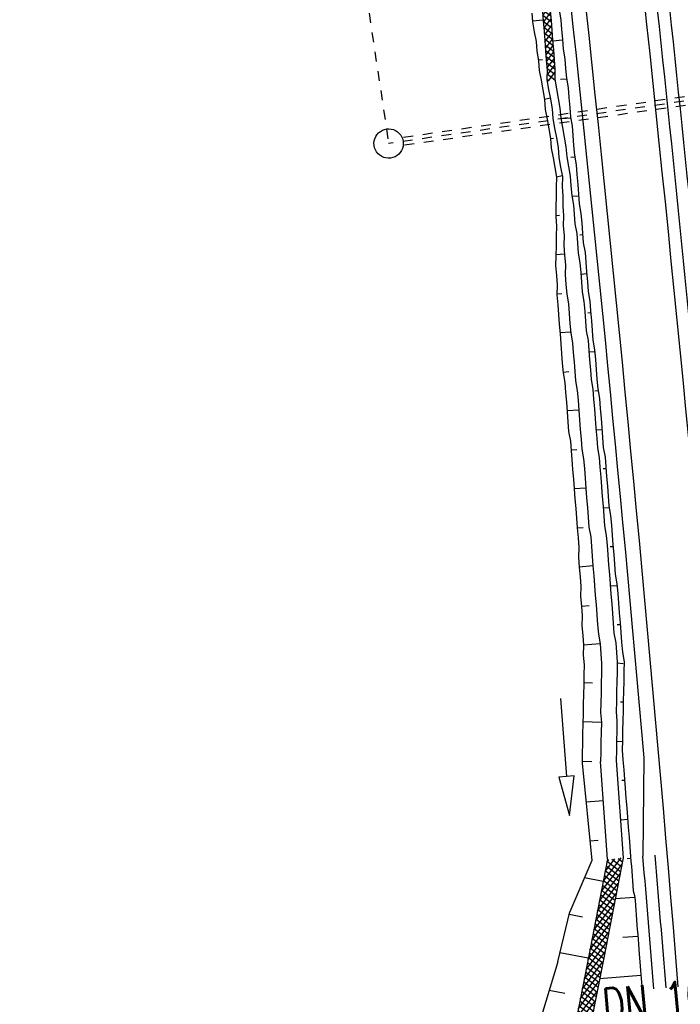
# Model space of a CAD drawing. Extents: x 447693 to 448165, y 439527 to 440695.
# Tile 56 of 88: x 447824 to 447857, y 440112 to 440163. Entities that reach past the tile are written whole.
import ezdxf

# ---------------------------------------------------------------- set-up
doc = ezdxf.new("R2010")
doc.units = 0
doc.header["$LTSCALE"] = 2
doc.header["$MEASUREMENT"] = 0
for name, pattern in [('AUSGEZOGEN', [0]), ('PUNKTX2', [0.5, 0.25, -0.25]), ('STRICHLINIEX2', [0.5, 0.25, -0.25])]:
    doc.linetypes.add(name, pattern=pattern)
doc.layers.get('0').update_dxf_attribs({"linetype": 'AUSGEZOGEN'})
for name, color, linetype in [('DB-Umverlegung_Wasserleitung', 15, 'CONTINUOUS'), ('DB-Wegboeschungen', 15, 'CONTINUOUS'), ('DB-Wegdurchlässe', 15, 'CONTINUOUS'), ('DB-Wege', 15, 'CONTINUOUS')]:
    doc.layers.add(name, color=color, linetype=linetype)
doc.styles.add('ROMANS', font='romans.shx', dxfattribs={"width": 0.8})

# ---------------------------------------------------------------- blocks, each defined once
blk = doc.blocks.new('*X380')
at = {"color": 0, "linetype": 'ByBlock'}
for p, q in [((-403713, -143109), (-403513, -142909)), ((-402650, -144014), (-403713, -142952)), ((-403713, -143427), (-403276, -142990)), ((-403132, -143851), (-403713, -143270)), ((-403644, -143676), (-403038, -143071)), ((-403407, -143757), (-402801, -143151)), ((-402168, -144178), (-403398, -142949)), ((-403169, -143838), (-402563, -143232)), ((-402932, -143919), (-402326, -143313)), ((-401686, -144342), (-402916, -143112)), ((-401204, -144506), (-402434, -143276)), ((-403614, -143687), (-403713, -143588)), ((-402694, -143999), (-402088, -143393)), ((-402457, -144080), (-401851, -143474)), ((-402219, -144161), (-401613, -143555)), ((-401982, -144241), (-401376, -143635)), ((-400721, -144670), (-401952, -143440)), ((-401744, -144322), (-401138, -143716)), ((-401507, -144403), (-400901, -143797)), ((-400239, -144834), (-401470, -143604)), ((-399756, -144999), (-400987, -143768)), ((-401269, -144483), (-400664, -143878)), ((-401032, -144564), (-400426, -143959)), ((-400795, -144645), (-400189, -144040)), ((-400557, -144726), (-399952, -144120)), ((-399274, -145163), (-400505, -143932)), ((-400320, -144807), (-399714, -144201)), ((-400082, -144888), (-399477, -144282)), ((-398791, -145328), (-400022, -144096)), ((-399845, -144969), (-399240, -144363)), ((-398307, -145493), (-399540, -144261)), ((-385356, -144799), (-384907, -144349)), ((-384755, -144726), (-385108, -144373)), ((-384995, -144755), (-384545, -144305)), ((-384471, -144692), (-384824, -144339)), ((-384633, -144712), (-384183, -144262)), ((-384187, -144658), (-384540, -144305)), ((-384272, -144668), (-383824, -144220)), ((-383903, -144624), (-384256, -144271)), ((-383813, -144395), (-383972, -144237)), ((-399608, -145049), (-399002, -144444)), ((-399370, -145130), (-398765, -144525)), ((-399133, -145211), (-398528, -144606)), ((-397823, -145659), (-399057, -144425)), ((-398896, -145292), (-398291, -144687)), ((-398659, -145373), (-398054, -144768)), ((-397339, -145825), (-398574, -144590)), ((-398422, -145454), (-397817, -144849)), ((-396855, -145991), (-398090, -144756)), ((-389795, -145419), (-389255, -144879)), ((-389388, -145330), (-388884, -144827)), ((-388732, -145204), (-389082, -144854)), ((-388980, -145240), (-388523, -144783)), ((-388448, -145170), (-388802, -144817)), ((-388611, -145190), (-388161, -144740)), ((-388164, -145136), (-388517, -144782)), ((-388249, -145146), (-387800, -144696)), ((-387880, -145102), (-388233, -144748)), ((-387596, -145068), (-387949, -144714)), ((-387888, -145103), (-387438, -144653)), ((-387312, -145034), (-387665, -144680)), ((-387526, -145059), (-387076, -144609)), ((-387028, -144999), (-387381, -144646)), ((-387165, -145016), (-386715, -144566)), ((-386744, -144965), (-387097, -144612)), ((-386460, -144931), (-386813, -144578)), ((-386803, -144972), (-386353, -144523)), ((-386176, -144897), (-386529, -144544)), ((-386441, -144929), (-385991, -144479)), ((-385891, -144863), (-386245, -144510)), ((-386080, -144886), (-385630, -144436)), ((-385607, -144829), (-385961, -144475)), ((-385718, -144842), (-385268, -144392)), ((-385323, -144795), (-385677, -144441)), ((-385039, -144761), (-385393, -144407)), ((-383910, -144625), (-383813, -144528)), ((-398185, -145535), (-397580, -144931)), ((-397948, -145617), (-397343, -145012)), ((-397711, -145698), (-397106, -145093)), ((-396371, -146157), (-397606, -144922)), ((-397474, -145779), (-396869, -145174)), ((-397237, -145860), (-396632, -145255)), ((-395918, -146291), (-397122, -145088)), ((-397000, -145941), (-396395, -145337)), ((-395909, -145982), (-396638, -145253)), ((-393466, -146226), (-392593, -145354)), ((-393058, -146137), (-392222, -145301)), ((-392139, -145934), (-392704, -145369)), ((-392650, -146047), (-391852, -145248)), ((-391878, -145877), (-392425, -145330)), ((-392243, -145957), (-391481, -145195)), ((-391617, -145820), (-392147, -145290)), ((-391356, -145762), (-391868, -145250)), ((-391835, -145868), (-391110, -145143)), ((-391095, -145705), (-391589, -145211)), ((-391427, -145778), (-390739, -145090)), ((-390834, -145648), (-391311, -145171)), ((-390573, -145590), (-391032, -145132)), ((-391019, -145688), (-390368, -145037)), ((-390313, -145533), (-390753, -145092)), ((-390611, -145599), (-389997, -144985)), ((-390052, -145476), (-390475, -145052)), ((-390203, -145509), (-389626, -144932)), ((-389791, -145418), (-390196, -145013)), ((-389530, -145361), (-389918, -144973)), ((-389269, -145304), (-389639, -144934)), ((-389008, -145246), (-389360, -144894)), ((-396763, -146023), (-396158, -145418)), ((-396526, -146104), (-395921, -145499)), ((-396289, -146185), (-395684, -145580)), ((-395815, -145758), (-396154, -145419)), ((-395667, -145587), (-395670, -145585)), ((-394563, -145732), (-394463, -145632)), ((-393965, -146336), (-394551, -145749)), ((-394460, -145947), (-394081, -145568)), ((-394435, -146240), (-393706, -145512)), ((-393704, -146278), (-394366, -145616)), ((-394265, -146389), (-393335, -145459)), ((-393443, -146221), (-394094, -145570)), ((-393874, -146316), (-392964, -145406)), ((-393182, -146164), (-393818, -145528)), ((-392921, -146106), (-393540, -145488)), ((-392660, -146049), (-393261, -145448)), ((-392399, -145992), (-392982, -145409)), ((-396052, -146266), (-395930, -146145)), ((-394235, -146384), (-394431, -146188))]:
    blk.add_line(p, q, dxfattribs=at)
blk = doc.blocks.new('*X397')
at = {"color": 0, "linetype": 'ByBlock'}
for p, q in [((-453545, -140438), (-453462, -140355)), ((-453311, -140765), (-453545, -140531)), ((-453540, -140752), (-453161, -140372)), ((-452974, -140784), (-453399, -140359)), ((-453239, -140769), (-452860, -140389)), ((-452637, -140803), (-453061, -140378)), ((-452938, -140786), (-452559, -140406)), ((-452299, -140822), (-452724, -140397)), ((-452637, -140803), (-452258, -140423)), ((-451962, -140841), (-452387, -140416)), ((-452336, -140820), (-451956, -140440)), ((-451625, -140860), (-452050, -140435)), ((-452034, -140837), (-451655, -140457)), ((-451733, -140854), (-451354, -140474)), ((-451288, -140879), (-451712, -140454)), ((-451432, -140871), (-451053, -140492)), ((-450950, -140898), (-451375, -140473)), ((-451131, -140888), (-450752, -140509)), ((-450613, -140917), (-451038, -140492)), ((-450830, -140905), (-450450, -140526)), ((-450276, -140936), (-450701, -140511)), ((-450528, -140922), (-450149, -140543)), ((-449939, -140955), (-450363, -140530)), ((-450227, -140939), (-449848, -140560)), ((-449601, -140974), (-450026, -140549)), ((-449926, -140956), (-449547, -140577)), ((-449264, -140993), (-449689, -140569)), ((-449625, -140973), (-449246, -140594)), ((-448927, -141012), (-449352, -140588)), ((-449324, -140990), (-448944, -140611)), ((-449023, -141007), (-448643, -140628)), ((-448590, -141031), (-449014, -140607)), ((-448721, -141024), (-448342, -140645)), ((-448253, -141050), (-448677, -140626)), ((-448420, -141041), (-448041, -140662)), ((-447915, -141069), (-448340, -140645)), ((-448119, -141058), (-447740, -140679)), ((-447578, -141088), (-448003, -140664)), ((-447818, -141075), (-447439, -140696)), ((-447241, -141107), (-447665, -140683)), ((-447517, -141092), (-447137, -140713)), ((-446904, -141126), (-447328, -140702)), ((-447215, -141109), (-446836, -140730)), ((-446566, -141145), (-446991, -140721)), ((-446914, -141126), (-446535, -140747)), ((-446229, -141165), (-446654, -140740)), ((-446613, -141143), (-446234, -140764)), ((-445892, -141184), (-446316, -140759)), ((-446312, -141160), (-445933, -140781)), ((-446011, -141177), (-445631, -140798)), ((-445555, -141203), (-445979, -140778)), ((-445709, -141194), (-445330, -140815)), ((-445217, -141222), (-445642, -140797)), ((-445408, -141211), (-445029, -140832)), ((-444880, -141241), (-445305, -140816)), ((-445107, -141228), (-444728, -140849)), ((-444543, -141260), (-444967, -140835)), ((-444206, -141279), (-444630, -140854)), ((-444806, -141245), (-444427, -140866)), ((-444505, -141262), (-444125, -140883)), ((-443839, -141328), (-444293, -140873)), ((-444203, -141279), (-443848, -140923)), ((-443554, -141294), (-443939, -140909)), ((-443921, -141315), (-443568, -140961)), ((-443646, -141358), (-443554, -141266)), ((-443554, -140976), (-443569, -140961))]:
    blk.add_line(p, q, dxfattribs=at)

msp = doc.modelspace()

# ---------------------------------------------------------------- linework, layer by layer
at = {"layer": 'DB-Umverlegung_Wasserleitung', "linetype": 'PUNKTX2'}
msp.add_line((447823.634, 440281.558), (447842.481, 440156.233), dxfattribs=at)
at = {"layer": 'DB-Umverlegung_Wasserleitung', "color": 15, "linetype": 'PUNKTX2'}
msp.add_line((447903.088, 440164.921), (447842.481, 440156.233), dxfattribs=at)
at = {"layer": 'DB-Umverlegung_Wasserleitung', "color": 15, "linetype": 'STRICHLINIEX2'}
for p, q in [((447903.114, 440165.228), (447843.17, 440156.53)), ((447903.191, 440164.631), (447843.225, 440156.138))]:
    msp.add_line(p, q, dxfattribs=at)
at = {"layer": 'DB-Umverlegung_Wasserleitung', "linetype": 'Continuous'}
msp.add_ellipse((447842.481, 440156.233), major_axis=(0.53, 0.53), ratio=1, start_param=4.061899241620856, end_param=10.34508454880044, dxfattribs=at)
at = {"layer": 'DB-Wegboeschungen', "linetype": 'Continuous'}
for p, q in [((447849.795, 440162.891), (447849.83, 440162.442)), ((447850.339, 440162.984), (447850.379, 440162.485)), ((447850.738, 440163.015), (447850.777, 440162.517)), ((447851.187, 440163.05), (447851.276, 440162.556)), ((447850.375, 440162.535), (447849.826, 440162.492)), ((447849.83, 440162.442), (447849.919, 440161.947)), ((447850.379, 440162.485), (447850.418, 440161.987)), ((447850.777, 440162.517), (447850.817, 440162.018)), ((447851.276, 440162.556), (447851.315, 440162.057)), ((447849.919, 440161.947), (447850.008, 440161.453)), ((447850.418, 440161.987), (447850.457, 440161.488)), ((447850.817, 440162.018), (447850.856, 440161.52)), ((447851.315, 440162.057), (447851.354, 440161.559)), ((447850.008, 440161.453), (447850.048, 440160.954)), ((447850.457, 440161.488), (447850.496, 440160.99)), ((447850.856, 440161.52), (447850.895, 440161.021)), ((447851.358, 440161.509), (447850.86, 440161.47)), ((447851.354, 440161.559), (447851.393, 440161.06)), ((447850.048, 440160.954), (447850.137, 440160.46)), ((447850.496, 440160.99), (447850.535, 440160.491)), ((447850.895, 440161.021), (447850.934, 440160.523)), ((447851.393, 440161.06), (447851.483, 440160.566)), ((447850.133, 440160.51), (447850.332, 440160.525)), ((447850.137, 440160.46), (447850.176, 440159.961)), ((447850.535, 440160.491), (447850.575, 440159.993)), ((447850.934, 440160.523), (447850.973, 440160.024)), ((447851.483, 440160.566), (447851.522, 440160.067)), ((447850.176, 440159.961), (447850.265, 440159.467)), ((447850.575, 440159.993), (447850.564, 440159.49)), ((447850.973, 440160.024), (447850.963, 440159.522)), ((447851.522, 440160.067), (447851.561, 440159.569)), ((447850.265, 440159.467), (447850.354, 440158.972)), ((447850.564, 440159.49), (447850.653, 440158.996)), ((447850.963, 440159.522), (447851.052, 440159.027)), ((447851.565, 440159.519), (447851.266, 440159.496)), ((447851.561, 440159.569), (447851.65, 440159.074)), ((447850.354, 440158.972), (447850.443, 440158.478)), ((447850.653, 440158.996), (447850.742, 440158.501)), ((447851.052, 440159.027), (447851.141, 440158.533)), ((447851.65, 440159.074), (447851.689, 440158.576)), ((447850.738, 440158.551), (447850.443, 440158.478)), ((447850.443, 440158.478), (447850.482, 440157.979)), ((447850.742, 440158.501), (447850.831, 440158.007)), ((447851.141, 440158.533), (447851.23, 440158.038)), ((447851.689, 440158.576), (447851.728, 440158.077)), ((447850.482, 440157.979), (447850.571, 440157.485)), ((447850.831, 440158.007), (447850.87, 440157.508)), ((447851.23, 440158.038), (447851.269, 440157.54)), ((447851.728, 440158.077), (447851.768, 440157.579)), ((447850.571, 440157.485), (447850.66, 440156.99)), ((447850.87, 440157.508), (447850.959, 440157.014)), ((447851.269, 440157.54), (447851.358, 440157.045)), ((447851.772, 440157.529), (447851.323, 440157.494)), ((447851.768, 440157.579), (447851.853, 440157.134)), ((447850.66, 440156.99), (447850.749, 440156.496)), ((447850.959, 440157.014), (447851.049, 440156.519)), ((447851.358, 440157.045), (447851.447, 440156.551)), ((447851.853, 440157.134), (447851.892, 440156.636)), ((447850.749, 440156.496), (447850.899, 440156.508)), ((447850.749, 440156.496), (447850.789, 440155.997)), ((447851.049, 440156.519), (447851.138, 440156.025)), ((447851.447, 440156.551), (447851.536, 440156.056)), ((447851.892, 440156.636), (447851.931, 440156.137)), ((447850.789, 440155.997), (447850.878, 440155.503)), ((447851.138, 440156.025), (447851.177, 440155.526)), ((447851.536, 440156.056), (447851.576, 440155.558)), ((447851.931, 440156.137), (447851.97, 440155.639)), ((447850.878, 440155.503), (447850.967, 440155.008)), ((447851.177, 440155.526), (447851.266, 440155.032)), ((447851.576, 440155.558), (447851.665, 440155.063)), ((447851.978, 440155.539), (447851.779, 440155.524)), ((447851.97, 440155.639), (447852.059, 440155.144)), ((447850.967, 440155.008), (447851.056, 440154.514)), ((447851.266, 440155.032), (447851.355, 440154.537)), ((447851.665, 440155.063), (447851.754, 440154.569)), ((447852.059, 440155.144), (447852.099, 440154.646)), ((447851.056, 440154.514), (447851.045, 440154.011)), ((447851.351, 440154.587), (447851.056, 440154.514)), ((447851.355, 440154.537), (447851.344, 440154.035)), ((447851.754, 440154.569), (447851.793, 440154.07)), ((447852.099, 440154.646), (447852.138, 440154.147)), ((447851.045, 440154.011), (447851.035, 440153.509)), ((447851.344, 440154.035), (447851.383, 440153.536)), ((447851.793, 440154.07), (447851.832, 440153.572)), ((447852.138, 440154.147), (447852.177, 440153.649)), ((447851.035, 440153.509), (447851.024, 440153.007)), ((447851.383, 440153.536), (447851.373, 440153.034)), ((447851.832, 440153.572), (447851.921, 440153.077)), ((447852.185, 440153.549), (447851.836, 440153.522)), ((447852.177, 440153.649), (447852.216, 440153.151)), ((447851.024, 440153.007), (447851.013, 440152.504)), ((447851.373, 440153.034), (447851.412, 440152.536)), ((447851.921, 440153.077), (447851.956, 440152.629)), ((447852.216, 440153.151), (447852.305, 440152.656)), ((447851.013, 440152.504), (447851.052, 440152.006)), ((447851.059, 440152.558), (447851.209, 440152.57)), ((447851.412, 440152.536), (447851.401, 440152.033)), ((447851.956, 440152.629), (447851.996, 440152.13)), ((447852.305, 440152.656), (447852.345, 440152.158)), ((447851.052, 440152.006), (447851.042, 440151.503)), ((447851.401, 440152.033), (447851.441, 440151.535)), ((447851.996, 440152.13), (447852.085, 440151.636)), ((447852.345, 440152.158), (447852.384, 440151.659)), ((447851.042, 440151.503), (447851.031, 440151.001)), ((447851.441, 440151.535), (447851.43, 440151.032)), ((447852.085, 440151.636), (447852.124, 440151.137)), ((447852.392, 440151.559), (447852.242, 440151.548)), ((447852.384, 440151.659), (447852.423, 440151.161)), ((447851.031, 440151.001), (447851.021, 440150.499)), ((447851.43, 440151.032), (447851.469, 440150.534)), ((447852.124, 440151.137), (447852.163, 440150.639)), ((447852.423, 440151.161), (447852.512, 440150.666)), ((447851.021, 440150.499), (447851.01, 440149.996)), ((447851.465, 440150.584), (447851.017, 440150.548)), ((447851.469, 440150.534), (447851.508, 440150.035)), ((447852.163, 440150.639), (447852.252, 440150.144)), ((447852.512, 440150.666), (447852.551, 440150.168)), ((447851.01, 440149.996), (447851.049, 440149.498)), ((447851.508, 440150.035), (447851.498, 440149.533)), ((447852.252, 440150.144), (447852.291, 440149.646)), ((447852.551, 440150.168), (447852.59, 440149.669)), ((447851.049, 440149.498), (447851.088, 440148.999)), ((447851.498, 440149.533), (447851.537, 440149.035)), ((447852.291, 440149.646), (447852.331, 440149.147)), ((447852.598, 440149.569), (447852.299, 440149.546)), ((447852.59, 440149.669), (447852.63, 440149.171)), ((447851.088, 440148.999), (447851.078, 440148.497)), ((447851.537, 440149.035), (447851.576, 440148.536)), ((447852.331, 440149.147), (447852.37, 440148.649)), ((447852.63, 440149.171), (447852.669, 440148.672)), ((447851.074, 440148.547), (447851.323, 440148.566)), ((447851.078, 440148.497), (447851.117, 440147.998)), ((447851.576, 440148.536), (447851.665, 440148.042)), ((447852.37, 440148.649), (447852.459, 440148.154)), ((447852.669, 440148.672), (447852.758, 440148.178)), ((447851.117, 440147.998), (447851.156, 440147.5)), ((447851.665, 440148.042), (447851.704, 440147.543)), ((447852.459, 440148.154), (447852.498, 440147.656)), ((447852.758, 440148.178), (447852.797, 440147.679)), ((447851.156, 440147.5), (447851.195, 440147.002)), ((447851.704, 440147.543), (447851.744, 440147.045)), ((447852.498, 440147.656), (447852.537, 440147.157)), ((447852.805, 440147.58), (447852.655, 440147.568)), ((447852.797, 440147.679), (447852.836, 440147.181)), ((447851.195, 440147.002), (447851.235, 440146.503)), ((447851.744, 440147.045), (447851.783, 440146.546)), ((447852.537, 440147.157), (447852.576, 440146.659)), ((447852.836, 440147.181), (447852.876, 440146.682)), ((447851.779, 440146.596), (447851.231, 440146.553)), ((447851.235, 440146.503), (447851.274, 440146.005)), ((447851.783, 440146.546), (447851.872, 440146.052)), ((447852.576, 440146.659), (447852.666, 440146.164)), ((447852.876, 440146.682), (447852.915, 440146.184)), ((447851.274, 440146.005), (447851.313, 440145.506)), ((447851.872, 440146.052), (447851.911, 440145.553)), ((447852.666, 440146.164), (447852.705, 440145.666)), ((447852.915, 440146.184), (447853.004, 440145.689)), ((447851.313, 440145.506), (447851.352, 440145.008)), ((447851.911, 440145.553), (447851.95, 440145.055)), ((447852.705, 440145.666), (447852.744, 440145.167)), ((447853.012, 440145.59), (447852.713, 440145.566)), ((447853.004, 440145.689), (447853.043, 440145.191)), ((447851.352, 440145.008), (447851.391, 440144.509)), ((447851.95, 440145.055), (447851.986, 440144.606)), ((447852.744, 440145.167), (447852.783, 440144.669)), ((447853.043, 440145.191), (447853.082, 440144.692)), ((447851.387, 440144.559), (447851.687, 440144.583)), ((447851.391, 440144.509), (447851.48, 440144.015)), ((447851.986, 440144.606), (447852.025, 440144.108)), ((447852.783, 440144.669), (447852.822, 440144.17)), ((447853.082, 440144.692), (447853.121, 440144.194)), ((447851.48, 440144.015), (447851.52, 440143.516)), ((447852.025, 440144.108), (447852.114, 440143.613)), ((447852.822, 440144.17), (447852.911, 440143.676)), ((447853.121, 440144.194), (447853.161, 440143.695)), ((447851.52, 440143.516), (447851.559, 440143.018)), ((447852.114, 440143.613), (447852.153, 440143.115)), ((447852.911, 440143.676), (447852.951, 440143.177)), ((447853.168, 440143.596), (447853.019, 440143.584)), ((447853.161, 440143.695), (447853.25, 440143.201)), ((447853.25, 440143.201), (447853.289, 440142.702)), ((447851.559, 440143.018), (447851.598, 440142.519)), ((447852.153, 440143.115), (447852.192, 440142.616)), ((447852.951, 440143.177), (447852.99, 440142.679)), ((447853.289, 440142.702), (447853.328, 440142.204)), ((447852.192, 440142.616), (447851.594, 440142.569)), ((447851.598, 440142.519), (447851.637, 440142.021)), ((447852.192, 440142.616), (447852.231, 440142.118)), ((447852.99, 440142.679), (447853.029, 440142.18)), ((447853.328, 440142.204), (447853.367, 440141.706)), ((447851.637, 440142.021), (447851.676, 440141.522)), ((447852.231, 440142.118), (447852.271, 440141.619)), ((447853.029, 440142.18), (447853.068, 440141.682)), ((447853.367, 440141.706), (447853.407, 440141.207)), ((447851.676, 440141.522), (447851.766, 440141.028)), ((447852.271, 440141.619), (447852.31, 440141.121)), ((447853.068, 440141.682), (447853.107, 440141.184)), ((447853.375, 440141.606), (447853.076, 440141.582)), ((447853.407, 440141.207), (447853.446, 440140.709)), ((447851.766, 440141.028), (447851.805, 440140.529)), ((447852.31, 440141.121), (447852.349, 440140.622)), ((447853.107, 440141.184), (447853.147, 440140.685)), ((447853.147, 440140.685), (447853.236, 440140.191)), ((447853.446, 440140.709), (447853.535, 440140.214)), ((447851.801, 440140.579), (447852.1, 440140.603)), ((447851.805, 440140.529), (447851.84, 440140.081)), ((447852.349, 440140.622), (447852.438, 440140.128)), ((447853.236, 440140.191), (447853.275, 440139.692)), ((447853.535, 440140.214), (447853.574, 440139.716)), ((447851.84, 440140.081), (447851.879, 440139.582)), ((447852.438, 440140.128), (447852.477, 440139.629)), ((447853.275, 440139.692), (447853.314, 440139.194)), ((447853.574, 440139.716), (447853.613, 440139.217)), ((447851.879, 440139.582), (447851.918, 440139.084)), ((447852.477, 440139.629), (447852.517, 440139.131)), ((447853.314, 440139.194), (447853.353, 440138.695)), ((447853.582, 440139.616), (447853.432, 440139.604)), ((447853.613, 440139.217), (447853.652, 440138.719)), ((447851.918, 440139.084), (447851.958, 440138.585)), ((447852.517, 440139.131), (447852.556, 440138.632)), ((447853.353, 440138.695), (447853.393, 440138.197)), ((447853.652, 440138.719), (447853.692, 440138.22)), ((447852.556, 440138.632), (447851.958, 440138.585)), ((447851.958, 440138.585), (447851.997, 440138.087)), ((447852.556, 440138.632), (447852.595, 440138.134)), ((447853.393, 440138.197), (447853.432, 440137.698)), ((447853.692, 440138.22), (447853.731, 440137.722)), ((447851.997, 440138.087), (447852.036, 440137.588)), ((447852.595, 440138.134), (447852.634, 440137.636)), ((447853.432, 440137.698), (447853.471, 440137.2)), ((447853.731, 440137.722), (447853.82, 440137.227)), ((447852.036, 440137.588), (447852.075, 440137.09)), ((447852.634, 440137.636), (447852.673, 440137.137)), ((447853.739, 440137.622), (447853.44, 440137.599)), ((447853.471, 440137.2), (447853.51, 440136.701)), ((447853.82, 440137.227), (447853.859, 440136.729)), ((447852.075, 440137.09), (447852.114, 440136.592)), ((447852.673, 440137.137), (447852.713, 440136.639)), ((447853.51, 440136.701), (447853.599, 440136.207)), ((447853.859, 440136.729), (447853.898, 440136.23)), ((447852.114, 440136.592), (447852.414, 440136.615)), ((447852.114, 440136.592), (447852.154, 440136.093)), ((447852.713, 440136.639), (447852.802, 440136.144)), ((447853.599, 440136.207), (447853.638, 440135.708)), ((447853.898, 440136.23), (447853.938, 440135.732)), ((447852.154, 440136.093), (447852.193, 440135.595)), ((447852.802, 440136.144), (447852.841, 440135.646)), ((447853.638, 440135.708), (447853.678, 440135.21)), ((447853.938, 440135.732), (447853.977, 440135.233)), ((447852.193, 440135.595), (447852.182, 440135.092)), ((447852.841, 440135.646), (447852.88, 440135.147)), ((447853.678, 440135.21), (447853.717, 440134.711)), ((447853.945, 440135.632), (447853.796, 440135.62)), ((447853.977, 440135.233), (447854.016, 440134.735)), ((447852.182, 440135.092), (447852.221, 440134.594)), ((447852.919, 440134.649), (447852.221, 440134.594)), ((447852.88, 440135.147), (447852.919, 440134.649)), ((447852.919, 440134.649), (447852.959, 440134.15)), ((447853.717, 440134.711), (447853.756, 440134.213)), ((447854.016, 440134.735), (447854.055, 440134.236)), ((447852.221, 440134.594), (447852.261, 440134.095)), ((447852.959, 440134.15), (447852.998, 440133.652)), ((447853.756, 440134.213), (447853.795, 440133.714)), ((447854.055, 440134.236), (447854.144, 440133.742)), ((447852.261, 440134.095), (447852.3, 440133.597)), ((447852.998, 440133.652), (447853.037, 440133.153)), ((447853.795, 440133.714), (447853.834, 440133.216)), ((447854.152, 440133.642), (447853.803, 440133.615)), ((447854.144, 440133.742), (447854.183, 440133.243)), ((447852.3, 440133.597), (447852.289, 440133.094)), ((447853.037, 440133.153), (447853.076, 440132.655)), ((447853.834, 440133.216), (447853.874, 440132.718)), ((447854.183, 440133.243), (447854.223, 440132.745)), ((447852.289, 440133.094), (447852.328, 440132.596)), ((447853.076, 440132.655), (447853.115, 440132.156)), ((447853.874, 440132.718), (447853.913, 440132.219)), ((447854.223, 440132.745), (447854.262, 440132.247)), ((447852.328, 440132.596), (447852.727, 440132.627)), ((447852.328, 440132.596), (447852.368, 440132.098)), ((447853.115, 440132.156), (447853.155, 440131.658)), ((447853.913, 440132.219), (447853.952, 440131.721)), ((447854.262, 440132.247), (447854.301, 440131.748)), ((447852.368, 440132.098), (447852.357, 440131.595)), ((447853.155, 440131.658), (447853.194, 440131.159)), ((447853.952, 440131.721), (447853.991, 440131.222)), ((447854.309, 440131.648), (447854.159, 440131.637)), ((447854.301, 440131.748), (447854.34, 440131.25)), ((447852.357, 440131.595), (447852.396, 440131.097)), ((447853.194, 440131.159), (447853.283, 440130.665)), ((447853.991, 440131.222), (447854.08, 440130.728)), ((447854.34, 440131.25), (447854.379, 440130.751)), ((447852.396, 440131.097), (447852.435, 440130.598)), ((447853.283, 440130.665), (447852.435, 440130.598)), ((447853.283, 440130.665), (447853.322, 440130.166)), ((447854.08, 440130.728), (447854.12, 440130.229)), ((447854.379, 440130.751), (447854.419, 440130.253)), ((447852.435, 440130.598), (447852.425, 440130.096)), ((447853.322, 440130.166), (447853.361, 440129.668)), ((447854.12, 440130.229), (447854.159, 440129.731)), ((447854.419, 440130.253), (447854.508, 440129.758)), ((447852.425, 440130.096), (447852.464, 440129.597)), ((447853.361, 440129.668), (447853.351, 440129.166)), ((447854.159, 440129.731), (447854.148, 440129.228)), ((447854.466, 440129.655), (447854.163, 440129.681)), ((447854.508, 440129.758), (447854.497, 440129.256)), ((447852.464, 440129.597), (447852.453, 440129.095)), ((447853.351, 440129.166), (447853.34, 440128.663)), ((447854.148, 440129.228), (447854.137, 440128.726)), ((447854.497, 440129.256), (447854.486, 440128.753)), ((447852.435, 440128.692), (447852.887, 440128.678)), ((447852.453, 440129.095), (447852.443, 440128.593)), ((447853.34, 440128.663), (447853.329, 440128.161)), ((447854.137, 440128.726), (447854.127, 440128.224)), ((447854.486, 440128.753), (447854.476, 440128.251)), ((447852.443, 440128.593), (447852.432, 440128.09)), ((447853.329, 440128.161), (447853.319, 440127.658)), ((447854.127, 440128.224), (447854.116, 440127.721)), ((447854.476, 440128.251), (447854.465, 440127.749)), ((447851.262, 440127.881), (447851.565, 440123.893)), ((447852.432, 440128.09), (447852.421, 440127.588)), ((447853.319, 440127.658), (447853.308, 440127.156)), ((447854.116, 440127.721), (447854.106, 440127.219)), ((447854.469, 440127.699), (447854.32, 440127.687)), ((447854.465, 440127.749), (447854.455, 440127.246)), ((447852.421, 440127.588), (447852.411, 440127.086)), ((447853.308, 440127.156), (447853.347, 440126.658)), ((447854.106, 440127.219), (447854.145, 440126.72)), ((447854.455, 440127.246), (447854.444, 440126.744)), ((447853.347, 440126.658), (447852.392, 440126.683)), ((447852.411, 440127.086), (447852.4, 440126.583)), ((447853.347, 440126.658), (447853.337, 440126.155)), ((447854.145, 440126.72), (447854.134, 440126.218)), ((447854.444, 440126.744), (447854.433, 440126.242)), ((447852.4, 440126.583), (447852.39, 440126.081)), ((447853.337, 440126.155), (447853.326, 440125.653)), ((447854.134, 440126.218), (447854.124, 440125.716)), ((447854.433, 440126.242), (447854.423, 440125.739)), ((447852.39, 440126.081), (447852.379, 440125.578)), ((447853.326, 440125.653), (447853.315, 440125.15)), ((447854.124, 440125.716), (447854.113, 440125.213)), ((447854.427, 440125.689), (447854.127, 440125.666)), ((447854.423, 440125.739), (447854.412, 440125.237)), ((447852.379, 440125.578), (447852.368, 440125.076)), ((447853.315, 440125.15), (447853.305, 440124.648)), ((447854.113, 440125.213), (447854.102, 440124.711)), ((447854.412, 440125.237), (447854.451, 440124.738)), ((447852.35, 440124.673), (447852.852, 440124.663)), ((447852.368, 440125.076), (447852.358, 440124.574)), ((447853.667, 440119.666), (447853.305, 440124.653)), ((447854.102, 440124.711), (447854.464, 440119.737)), ((447854.451, 440124.738), (447854.49, 440124.24)), ((447852.358, 440124.574), (447852.358, 440124.569)), ((447852.358, 440124.569), (447852.86, 440119.594)), ((447854.49, 440124.24), (447854.53, 440123.741)), ((447851.565, 440123.893), (447851.166, 440123.862)), ((447851.166, 440123.862), (447851.717, 440121.899)), ((447851.964, 440123.923), (447851.565, 440123.893)), ((447851.717, 440121.899), (447851.964, 440123.923)), ((447854.534, 440123.692), (447854.384, 440123.68)), ((447854.53, 440123.741), (447854.565, 440123.293)), ((447854.565, 440123.293), (447854.604, 440122.794)), ((447853.462, 440122.654), (447852.559, 440122.583)), ((447854.604, 440122.794), (447854.643, 440122.296)), ((447854.643, 440122.296), (447854.682, 440121.797)), ((447854.69, 440121.698), (447854.341, 440121.67)), ((447854.682, 440121.797), (447854.722, 440121.299)), ((447854.722, 440121.299), (447854.761, 440120.8)), ((447853.189, 440120.627), (447852.759, 440120.593)), ((447854.761, 440120.8), (447854.8, 440120.302)), ((447854.8, 440120.302), (447854.839, 440119.804)), ((447852.86, 440119.594), (447851.735, 440116.985)), ((447853.667, 440119.666), (447853.169, 440117.112)), ((447854.464, 440119.737), (447853.965, 440117.183)), ((447854.847, 440119.704), (447854.656, 440119.689)), ((447854.839, 440119.804), (447854.859, 440119.554)), ((447854.859, 440119.554), (447854.879, 440119.305)), ((447854.879, 440119.305), (447854.898, 440119.056)), ((447854.898, 440119.056), (447854.918, 440118.807)), ((447853.446, 440118.533), (447852.484, 440118.721)), ((447854.918, 440118.807), (447854.937, 440118.557)), ((447854.937, 440118.557), (447854.957, 440118.308)), ((447854.957, 440118.308), (447854.977, 440118.059)), ((447854.977, 440118.059), (447855.046, 440117.814)), ((447855.054, 440117.714), (447854.054, 440117.635)), ((447855.046, 440117.814), (447855.066, 440117.564)), ((447855.066, 440117.564), (447855.085, 440117.315)), ((447853.169, 440117.112), (447852.668, 440114.558)), ((447853.965, 440117.183), (447853.465, 440114.628)), ((447855.085, 440117.315), (447855.105, 440117.066)), ((447855.105, 440117.066), (447855.124, 440116.817)), ((447851.116, 440114.42), (447851.735, 440116.985)), ((447852.38, 440116.703), (447851.699, 440116.837)), ((447855.124, 440116.817), (447855.144, 440116.567)), ((447855.144, 440116.567), (447855.164, 440116.318)), ((447855.164, 440116.318), (447855.183, 440116.069)), ((447855.183, 440116.069), (447855.203, 440115.82)), ((447855.211, 440115.72), (447854.445, 440115.66)), ((447855.203, 440115.82), (447855.222, 440115.571)), ((447855.222, 440115.571), (447855.242, 440115.321)), ((447855.242, 440115.321), (447855.262, 440115.072)), ((447855.262, 440115.072), (447855.281, 440114.823)), ((447852.677, 440114.607), (447851.23, 440114.89)), ((447852.668, 440114.558), (447851.932, 440110.831)), ((447853.465, 440114.628), (447852.729, 440110.902)), ((447855.281, 440114.823), (447855.313, 440114.424)), ((447851.116, 440114.42), (447849.976, 440110.657)), ((447855.313, 440114.424), (447855.348, 440113.975)), ((447855.368, 440113.726), (447853.254, 440113.56)), ((447855.348, 440113.975), (447855.379, 440113.577)), ((447855.379, 440113.577), (447855.411, 440113.178)), ((447855.411, 440113.178), (447855.426, 440112.982)), ((447851.483, 440112.803), (447850.674, 440112.961))]:
    msp.add_line(p, q, dxfattribs=at)
at = {"layer": 'DB-Wege', "linetype": 'Continuous'}
msp.add_line((447855.479, 440119.827), (447855.535, 440124.851), dxfattribs=at)
for major_axis, start_param, end_param in [((1983.312, 269.21), -0.05329, -0.004697), ((1979.599, 268.685), -0.047628, -0.004686), ((1980.344, 268.777), -0.053534, -0.004681), ((1983.925, 269.343), -0.050157, -0.022662), ((1984.561, 269.305), -0.050095, -0.0226), ((1980.441, 258.579), -0.048472, -0.045061), ((1979.345, 271.473), -0.054941, -0.051531)]:
    msp.add_ellipse((445865.389, 439950.72), major_axis=major_axis, ratio=1, start_param=start_param, end_param=end_param, dxfattribs=at)

# ---------------------------------------------------------------- block references
at = {"layer": 'DB-Wegboeschungen', "linetype": 'Continuous', "xscale": 0.0009999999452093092, "yscale": 0.000999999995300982, "zscale": 0.001, "rotation": 277.7296829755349}
for name in ['*X397', '*X380']:
    msp.add_blockref(name, (448050.308, 439738.914), dxfattribs=at)

# ---------------------------------------------------------------- texts
at = {"layer": 'DB-Wegdurchlässe', "linetype": 'Continuous', "style": 'ROMANS', "oblique": 0, "width": 0.7}
msp.add_text('DN 1000', height=1.8, rotation=5.1879, dxfattribs=at).set_placement((447853.502, 440111.255))

doc.saveas('drawing.dxf')
